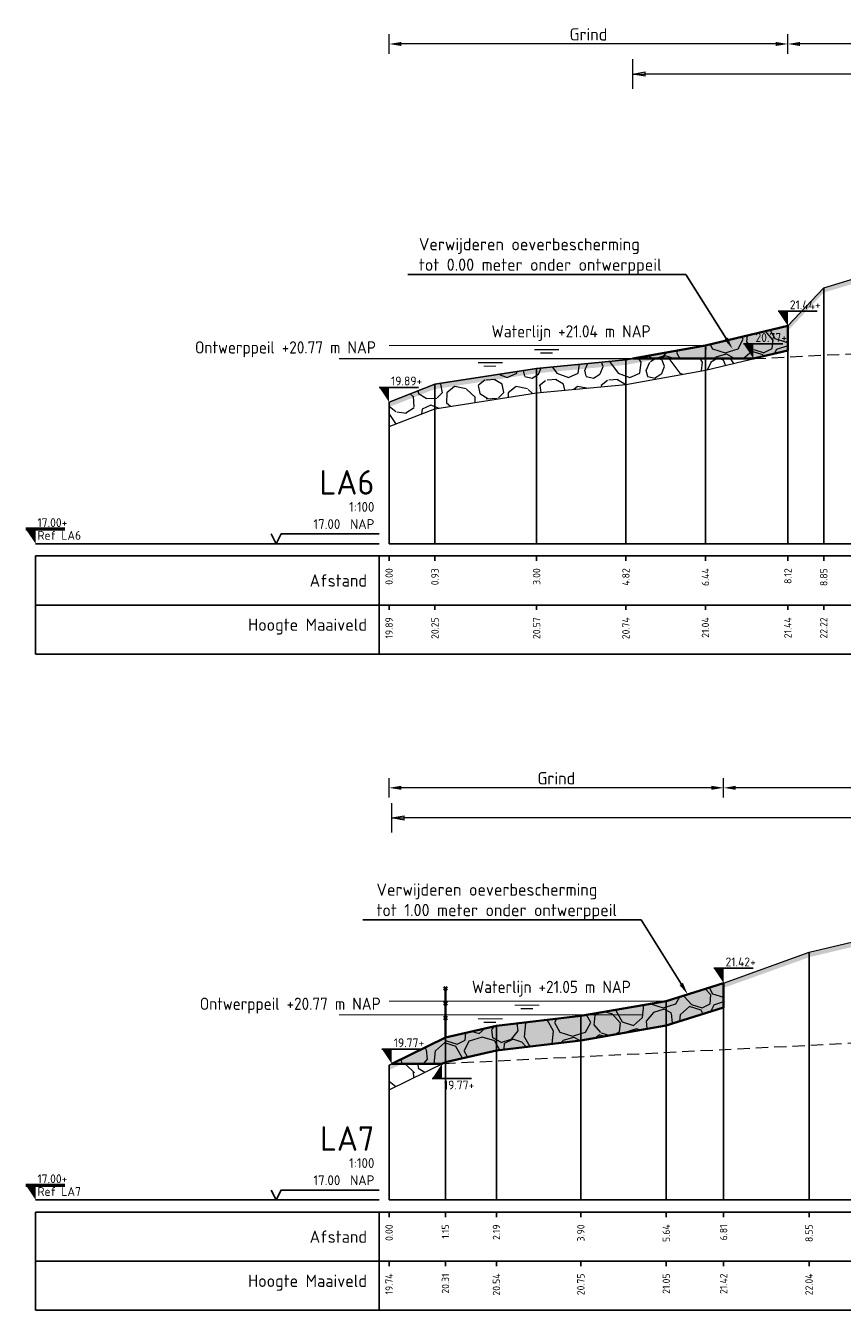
# Model space of a CAD drawing. Header units: metres. Extents: x 184077 to 190380, y 346696 to 349666.
# Tile 247 of 256: x 190117 to 190133, y 349183 to 349209. Entities that reach past the tile are written whole.
import ezdxf
from ezdxf import colors
from ezdxf.entities.mleader import LeaderData, LeaderLine
from ezdxf.enums import TextEntityAlignment as Align
from ezdxf.math import Vec2, Vec3

# ---------------------------------------------------------------- set-up
doc = ezdxf.new("R2010")
doc.units = ezdxf.units.M
doc.header["$PDMODE"] = 35
doc.header["$PDSIZE"] = 0.075
doc.linetypes.add('DASHED2', pattern=[0.375, 0.25, -0.125])
for name, color, linetype, lineweight in [('B-ME-GW-GROND-STEEN-A', 252, 'Continuous', 18), ('B-ME-OB-WATERLIJN-GD1', 150, 'Continuous', 25), ('B-XX-IE-TERREINAFSCHEIDING_KUNSTMATIG_RASTERHEKWERK-BESTAAND-AD', 252, 'Continuous', 35), ('N-WA-OB-BEKLEDING-STEEN-A', 22, 'Continuous', 13), ('profiel', 8, 'Continuous', 0), ('V-WE-OB-BEKLEDING_STORTSTEEN-G', 30, 'CONTINUOUS-V', 35), ('V-WE-VH-VERHARDING_BESTORTING_3-A-100', 51, 'Continuous', 18), ('X-ME-AL-PROFIEL_HUIDIG MAAIVELD-GD', 252, 'Continuous', 0), ('X-XX-AL-DETAIL1-M', 7, 'Continuous', 18), ('X-XX-AL-PEILMAAT-SD', 7, 'Continuous', 25), ('X-XX-AL-T25-100', 7, 'Continuous', 25), ('X01-XX-AL-M', 7, 'Continuous', 18)]:
    doc.layers.add(name, color=color, linetype=linetype, lineweight=lineweight)
doc.layers.add('N-WE-OG-HULPLIJN-GD', color=50, linetype='Continuous', lineweight=50, plot=False)
doc.layers.add('TDNT----_profiel_txt', color=10, linetype='Continuous')
doc.layers.add('X-ME-AL-PROFIELRASTER-S', color=7, linetype='Continuous')
doc.layers.add('TOE-WE-OB-NATUUROEVER-O', color=7, linetype='Continuous', lineweight=18, true_color=0xedb868)
doc.layers.add('V-WE-VH-VERHARDING_BESTORTING-AD-100', color=7, linetype='Continuous', lineweight=18, true_color=0x93278f)
doc.styles.add('ENV-P', font='ISOCP.SHX')
doc.styles.add('NLCS-ISO', font='NLCS-ISO.ttf', dxfattribs={"height": 1.8})
doc.styles.add('NLCS-ISO-ANNOTATIVE-T18', font='NLCS-ISO.ttf', dxfattribs={"height": 1.8})
doc.styles.add('NLCS-ISO-M100-T25', font='NLCS-ISO.ttf', dxfattribs={"height": 0.25})
doc.linetypes.add('CONTINUOUS-V', pattern='A,3.5,[24,NLCS.SHX,S=0.5,R=0,X=0,Y=0],3.5', length=7)
doc.dimstyles.new('NLCS-M100-T25-PIJL_L2_H1', dxfattribs={"dimscale": 0.1, "dimtxt": 2.5, "dimasz": 2.5, "dimexe": 2, "dimexo": 2, "dimgap": 0.7, "dimtad": 1, "dimzin": 0, "dimdsep": 46, "dimtxsty": 'NLCS-ISO-M100-T25', "dimcen": 0, "dimdle": 2, "dimclrd": 256, "dimclre": 256, "dimclrt": 256, "dimadec": 1, "dimazin": 0, "dimtfac": 1, "dimtdec": 3, "dimtofl": 0, "dimtmove": 0, "dimatfit": 3, "dimfxl": 2, "dimfxlon": 1, "dimtfillclr": 256, "dimtolj": 1, "dimtzin": 0, "dimlwd": -1, "dimlwe": -1, "dimarcsym": 0})
doc.dimstyles.new('NLCS-M100-T25-PIJL_L3_H2', dxfattribs={"dimscale": 0.1, "dimtxt": 2.5, "dimasz": 2.5, "dimexe": 2, "dimexo": 2, "dimgap": 0.7, "dimtad": 1, "dimdec": 3, "dimzin": 0, "dimdsep": 46, "dimtxsty": 'NLCS-ISO-M100-T25', "dimcen": 0, "dimdle": 2, "dimclrd": 256, "dimclre": 256, "dimclrt": 256, "dimazin": 0, "dimtfac": 1, "dimtdec": 3, "dimtofl": 0, "dimtmove": 0, "dimatfit": 3, "dimfxl": 2, "dimfxlon": 1, "dimtfillclr": 256, "dimtolj": 1, "dimtzin": 0, "dimlwd": -1, "dimlwe": -1, "dimarcsym": 0})
pattern_1 = [(2.6026, (190124.87283, 349160.65258), (26.2499996, 1.25000775), [0.222678, -27.305718]), (43.3634, (190125.09533, 349160.662707), (1.24999955, 1.249999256), [0.152012, -30.796533]), (101.3099, (190125.20583, 349160.76708), (-1.249997, 5.000001), [0.17387, -6.199903]), (149.0362, (190125.1717, 349160.93758), (-2.4999997, 1.2500017), [0.18906, -7.09963]), (184.7636, (190125.00958, 349161.03483), (-13.75005226, -1.24999367), [0.194208, -14.857786]), (219.0939, (190124.81608, 349161.01871), (-13.74999239, -11.25001004), [0.167501, -25.60191]), (280.3048, (190124.68608, 349160.91308), (1.24999506, -6.24999974), [0.163656, -13.811768]), (327.7244, (190124.71533, 349160.75208), (10.000004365, -6.249992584), [0.186299, -27.903958]), (23.1986, (190125.27283, 349161.07758), (2.4999996, 1.24999974), [0.217037, -9.30268]), (81.8699, (190125.4722, 349161.16308), (5e-07, 1.2500006), [0.227216, -8.61162]), (123.6901, (190125.50433, 349161.38796), (-1.250001, 1.25), [0.263984, -4.242956]), (158.1986, (190125.35796, 349161.60758), (-3.7500003, 1.2499999), [0.41931, -6.312148]), (204.227, (190124.96858, 349161.76333), (-13.7500814, -6.24982108), [0.193408, -27.221232]), (262.875, (190124.7922, 349161.68396), (6.7e-07, -1.2500002), [0.169318, -9.908505]), (306.8699, (190124.7712, 349161.51596), (1.25, -1.25), [0.442638, -5.807362]), (340.3462, (190125.03683, 349161.16183), (3.75000025, -1.2499987), [0.250596, -18.33199]), (32.2756, (190125.78533, 349161.06508), (13.75000718, 8.74998901), [0.15244, -27.937816]), (66.8013, (190125.9142, 349161.14646), (2.50001256, 6.2499953), [0.168236, -9.35148]), (111.8014, (190124.73046, 349161.3012), (-1.2499992, 2.5000003), [0.140937, -6.59052]), (165.0686, (190124.67821, 349161.43196), (-5.0000012, 1.24999828), [0.12404, -19.281177]), (209.9816, (190125.80833, 349161.463957), (-23.75000921, -13.749983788), [0.155109, -37.365719]), (245.773, (190125.673956, 349161.38646), (-4.99985361, -11.25006471), [0.185214, -27.229426]), (284.9314, (190125.59796, 349161.21746), (3.7499962, -13.75000067), [0.125683, -19.279536]), (348.6901, (190125.63033, 349161.09608), (1.2499991, 7e-07), [0.15808, -6.215695]), (33.6901, (190125.71033, 349161.60258), (1.25, 1.250001), [0.205096, -4.301804]), (93.3665, (190125.880956, 349161.71633), (-1.2500137, 19.99999915), [0.211281, -21.075453]), (136.6366, (190125.86858, 349160.677207), (-21.25000823, 19.999991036), [0.24919, -30.699355]), (169.6952, (190125.68746, 349160.84833), (-7.5000012, 1.2499936), [0.2373, -13.738124]), (218.6598, (190125.45396, 349160.89083), (-1.2500001, -1.2500002), [0.203386, -7.80052]), (267.3974, (190125.29508, 349160.76371), (-1.042e-05, -1.25000014), [0.204357, -27.324037]), (320.9061, (190125.28583, 349161.80958), (6.2499968, -5.000005), [0.290426, -25.478985]), (353.1572, (190125.511206, 349161.626457), (21.249999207, -2.50001), [0.200517, -31.273679])]
pattern_2 = [(342.7421, (190135.2054, 349302.2868), (0.539798, 0.977389), [0.27272, -1.09194]), (17.2579, (190134.1626, 349302.6108), (0.5398037, 0.9773993), [0.27272, -1.65719]), (61.0888, (190134.423, 349302.6917), (-1.303186, 0.404857), [0.22313, -0.89341]), (118.9112, (190135.2943, 349301.5047), (-0.539801, -0.977414), [0.22313, -1.35591]), (162.7421, (190134.423, 349303.0823), (-0.539798, -0.977389), [0.27272, -1.09194]), (197.25794, (190134.1626, 349303.16324), (-0.5398037, -0.9773993), [0.27272, -1.65719]), (241.0888, (190133.9021, 349303.0825), (1.303186, -0.404857), [0.22313, -0.89341]), (298.9112, (190134.3341, 349303.8644), (0.539801, 0.977414), [0.22313, -1.35591]), (342.7421, (190132.5655, 349303.7096), (-0.763385, 1.382236), [0.24341, -1.12122]), (40.85185, (190131.17858, 349300.7052), (0.5398024, 0.9773985), [0.24469, -3.61913]), (84.587, (190132.98305, 349303.79746), (-0.2235911, 2.359645), [0.29716, -3.05481]), (118.9112, (190134.3141, 349303.687), (-1.303208, 0.404857), [0.29575, -1.28331]), (162.7421, (190132.8681, 349304.3522), (0.763385, -1.382236), [0.24484, -1.11975]), (40.85185, (190130.83023, 349301.333), (0.5398024, 0.9773985), [0.24409, -3.61972]), (84.587, (190132.42167, 349303.97005), (-0.5398004, -0.9774069), [0.29647, -3.05553]), (298.9112, (190132.4217, 349303.97005), (1.303208, -0.404857), [0.29753, -1.28153]), (26.669, (190129.96683, 349301.8717), (-1.842996, -0.5725531), [0.18275, -4.54613]), (84.587, (190133.0527, 349304.4807), (-0.5398004, -0.9774069), [0.18319, -3.16878]), (131.76242, (190131.5432, 349307.4276), (-2.0666041, 1.7871012), [0.24466, -4.00428]), (162.742, (190129.9844, 349302.3182), (-0.539799, -0.977389), [0.19694, -1.16769]), (26.669, (190129.63286, 349302.29455), (-1.842996, -0.5725531), [0.18297, -4.54591]), (84.587, (190132.5365, 349304.62184), (-0.5398004, -0.9774069), [0.20094, -3.15103]), (131.76242, (190131.14955, 349307.2297), (-2.0666041, 1.7871012), [0.20994, -4.039]), (342.742, (190132.6763, 349304.4652), (0.539799, 0.977389), [0.22313, -1.1415]), (50.24156, (190132.91223, 349302.54774), (0.53978968, 0.97739007), [0.21713, -6.88472]), (95.413, (190133.0511, 349302.71465), (-0.7633873, 1.3822403), [0.19056, -2.17966]), (150.93884, (190130.20314, 349306.07368), (-1.303193, 0.40485775), [0.17556, -5.17047]), (197.2579, (190132.8796, 349302.9896), (1.303191, -0.4048543), [0.22316, -1.70672]), (50.24156, (190132.51855, 349302.74555), (0.53978968, 0.97739007), [0.23138, -6.87047]), (95.413, (190132.5349, 349302.5728), (-0.7633873, 1.3822403), [0.17353, -2.19669]), (150.93884, (190129.86917, 349305.65087), (-1.303193, 0.40485775), [0.18788, -5.15816]), (17.2579, (190132.6991, 349302.4815), (-1.303191, 0.4048543), [0.22313, -1.70675])]

# ---------------------------------------------------------------- blocks, each defined once
blk = doc.blocks.new('SAL-PROFIELRASTER-D')
at = {"color": 0, "linetype": 'ByBlock', "lineweight": -2, "flags": 128}
for points in [[(-2, 0), (-72, 0)], [(-24, 2), (-23, 0), (-22, 2), (-2, 2)], [(-72, -12.5), (-72, -2.5)], [(0, -2.5), (-72, -2.5)], [(-2, -12.5), (-2, -2.5)], [(0, -12.5), (-72, -12.5)]]:
    blk.add_lwpolyline(points, dxfattribs=at)
at = {"color": 0, "linetype": 'ByBlock', "lineweight": -2, "style": 'NLCS-ISO-ANNOTATIVE-T18'}
blk.add_text('NAP', height=2, dxfattribs=at).set_placement((-3, 3), align=Align.RIGHT)
blk.add_text('Afstand', height=2.5, dxfattribs=at).set_placement((-4.5, -7.5), align=Align.MIDDLE_RIGHT)
for tag, height, p in [('PROFIELNR', 5, (-3, 10)), ('SCHAAL', 2, (-3, 6.5)), ('NAP', 2, (-9.94, 3))]:
    blk.add_attdef(tag, text='', height=height, dxfattribs=at).set_placement(p, align=Align.RIGHT)
blk = doc.blocks.new('SAL-PROFIELRASTER_BALK_EIND1-D')
at = {"color": 0, "linetype": 'ByBlock', "lineweight": -2, "flags": 128}
for points in [[(0, 0), (1, 0)], [(0, -2.5), (1, -2.5)], [(0, -12.5), (1, -12.5)]]:
    blk.add_lwpolyline(points, dxfattribs=at)
blk = doc.blocks.new('SAL-PROFIELRASTER_BALK-D')
at = {"color": 0, "linetype": 'ByBlock', "lineweight": -2}
for p, q in [((-72, -12.5), (-72, -2.5)), ((-2, -2.5), (-2, -12.5)), ((0, -12.5), (-72, -12.5))]:
    blk.add_line(p, q, dxfattribs=at)
at = {"color": 0, "linetype": 'ByBlock', "lineweight": -2, "style": 'NLCS-ISO-ANNOTATIVE-T18'}
for tag, height, p in [('TITEL1', 2.5, (-4.5, -6.5)), ('TITEL2', 1.5, (-4.5, -9.5))]:
    blk.add_attdef(tag, text='', height=height, dxfattribs=at).set_placement(p, align=Align.MIDDLE_RIGHT)
blk = doc.blocks.new('SAL-PROFIELRASTER_BALK_EIND2-D')
at = {"color": 0, "linetype": 'ByBlock', "lineweight": -2}
blk.add_line((1, -12.5), (0, -12.5), dxfattribs=at)
blk = doc.blocks.new('SAL-PROFIELRASTER_BALK_DATA-D')
at = {"color": 0, "linetype": 'ByBlock', "lineweight": -2}
blk.add_lwpolyline([(0, -3.5), (0, -2.5)], dxfattribs=at)
at = {"color": 0, "linetype": 'ByBlock', "lineweight": -2, "style": 'NLCS-ISO-ANNOTATIVE-T18'}
blk.add_attdef('GETAL', text='', height=1.5, rotation=90, dxfattribs=at).set_placement((0.75, -5), align=Align.RIGHT)
blk = doc.blocks.new('SAL-PROFIELRASTER_AANHAAL-D')
at = {"color": 9, "linetype": 'ByBlock', "lineweight": -2, "flags": 128}
blk.add_lwpolyline([(0, 1), (0, 0)], dxfattribs=at)
blk = doc.blocks.new('*D23')
at = {"layer": 'Defpoints', "color": 0, "transparency": 16777216}
for p in [(190124.125, 349209.127), (190124.125, 349198.946), (190132.246, 349198.946)]:
    blk.add_point(p, dxfattribs=at)
at = {"layer": 'X-XX-AL-DETAIL1-M', "transparency": 16777216}
for p, q in [((190124.125, 349208.927), (190124.125, 349209.327)), ((190131.996, 349209.127), (190124.375, 349209.127)), ((190132.246, 349208.927), (190132.246, 349209.327))]:
    blk.add_line(p, q, dxfattribs=at)
for points in [[(190124.375, 349209.168), (190124.375, 349209.085), (190124.125, 349209.127)], [(190131.996, 349209.168), (190131.996, 349209.085), (190132.246, 349209.127)]]:
    blk.add_solid(points, dxfattribs=at)
at = {"layer": 'X-XX-AL-DETAIL1-M', "color": 10, "transparency": 16777216, "insert": (190128.185, 349209.322), "char_height": 0.25, "attachment_point": 5, "style": 'NLCS-ISO-M100-T25'}
blk.add_mtext('\\A1;Grind', dxfattribs=at)
blk = doc.blocks.new('*D24')
at = {"layer": 'Defpoints', "color": 0, "transparency": 16777216}
for p in [(190132.246, 349209.127), (190132.246, 349198.946), (190181.072, 349198.946)]:
    blk.add_point(p, dxfattribs=at)
at = {"layer": 'X-XX-AL-DETAIL1-M', "transparency": 16777216}
for p, q in [((190132.246, 349208.927), (190132.246, 349209.327)), ((190180.822, 349209.127), (190132.496, 349209.127)), ((190181.072, 349208.927), (190181.072, 349209.327))]:
    blk.add_line(p, q, dxfattribs=at)
for points in [[(190132.496, 349209.168), (190132.496, 349209.085), (190132.246, 349209.127)], [(190180.822, 349209.168), (190180.822, 349209.085), (190181.072, 349209.127)]]:
    blk.add_solid(points, dxfattribs=at)
at = {"layer": 'X-XX-AL-DETAIL1-M', "color": 10, "transparency": 16777216, "insert": (190156.659, 349209.322), "char_height": 0.25, "attachment_point": 5, "style": 'NLCS-ISO-M100-T25'}
blk.add_mtext('\\A1;Gras', dxfattribs=at)
blk = doc.blocks.new('*D25')
at = {"layer": 'Defpoints', "color": 0, "transparency": 16777216}
for p in [(190124.125, 349193.972), (190124.125, 349185.578), (190130.936, 349185.578)]:
    blk.add_point(p, dxfattribs=at)
at = {"layer": 'X-XX-AL-DETAIL1-M', "transparency": 16777216}
for p, q in [((190124.125, 349193.772), (190124.125, 349194.172)), ((190130.686, 349193.972), (190124.375, 349193.972)), ((190130.936, 349193.772), (190130.936, 349194.172))]:
    blk.add_line(p, q, dxfattribs=at)
for points in [[(190124.375, 349194.014), (190124.375, 349193.931), (190124.125, 349193.972)], [(190130.686, 349194.014), (190130.686, 349193.931), (190130.936, 349193.972)]]:
    blk.add_solid(points, dxfattribs=at)
at = {"layer": 'X-XX-AL-DETAIL1-M', "color": 10, "transparency": 16777216, "insert": (190127.531, 349194.167), "char_height": 0.25, "attachment_point": 5, "style": 'NLCS-ISO-M100-T25'}
blk.add_mtext('\\A1;Grind', dxfattribs=at)
blk = doc.blocks.new('*D26')
at = {"layer": 'Defpoints', "color": 0, "transparency": 16777216}
for p in [(190130.936, 349193.972), (190130.936, 349185.578), (190180.491, 349185.578)]:
    blk.add_point(p, dxfattribs=at)
at = {"layer": 'X-XX-AL-DETAIL1-M', "transparency": 16777216}
for p, q in [((190130.936, 349193.772), (190130.936, 349194.172)), ((190180.241, 349193.972), (190131.186, 349193.972)), ((190180.491, 349193.772), (190180.491, 349194.172))]:
    blk.add_line(p, q, dxfattribs=at)
for points in [[(190131.186, 349194.014), (190131.186, 349193.931), (190130.936, 349193.972)], [(190180.241, 349194.014), (190180.241, 349193.931), (190180.491, 349193.972)]]:
    blk.add_solid(points, dxfattribs=at)
at = {"layer": 'X-XX-AL-DETAIL1-M', "color": 10, "transparency": 16777216, "insert": (190155.714, 349194.167), "char_height": 0.25, "attachment_point": 5, "style": 'NLCS-ISO-M100-T25'}
blk.add_mtext('\\A1;Gras', dxfattribs=at)
blk = doc.blocks.new('SIE-RASTERHEKWERK-SOD')
at = {"flags": 128}
for points in [[(-0.035, 1.035), (0.035, 0.965)], [(-0.035, 0.965), (0, 1), (0.035, 1.035)], [(0, 0), (0, 1)], [(-0.035, 0.735), (0.035, 0.665)], [(-0.035, 0.665), (0, 0.7), (0.035, 0.735)], [(-0.035, 0.435), (0.035, 0.365)], [(-0.035, 0.365), (0, 0.4), (0.035, 0.435)]]:
    blk.add_lwpolyline(points, dxfattribs=at)
blk = doc.blocks.new('SAL-PEILMAAT_INFRACAD_R01-SOD')
blk.add_line((-2, 3), (6, 3))
blk.add_solid([(-2, 3), (0, 3), (0, 0)])
at = {"style": 'NLCS-ISO'}
for tag, p in [('...', (0.4, 3.4)), ('REF', (0.4, 0.8))]:
    blk.add_attdef(tag, p, '', height=1.8, dxfattribs=at)
blk = doc.blocks.new('_Closed')
at = {"color": 0, "linetype": 'ByBlock', "lineweight": -2}
for p, q in [((-1, 0.17), (0, 0)), ((-1, 0.17), (-1, -0.17)), ((0, 0), (-1, -0.17)), ((0, 0), (-1, 0))]:
    blk.add_line(p, q, dxfattribs=at)
blk = doc.blocks.new('*D88')
at = {"layer": 'Defpoints', "color": 0, "transparency": 16777216}
for p in [(190129.091, 349208.514), (190145.801, 349203.957), (190129.091, 349202.881)]:
    blk.add_point(p, dxfattribs=at)
at = {"layer": 'X01-XX-AL-M', "color": 11, "transparency": 16777216}
for p, q in [((190129.091, 349208.214), (190129.091, 349208.814)), ((190145.801, 349208.214), (190145.801, 349208.814)), ((190145.551, 349208.514), (190129.341, 349208.514))]:
    blk.add_line(p, q, dxfattribs=at)
at = {"layer": 'X01-XX-AL-M', "color": 11, "transparency": 16777216, "xscale": 0.25, "yscale": 0.25, "zscale": 0.25, "rotation": 180}
blk.add_blockref('_Closed', (190129.091, 349208.514), dxfattribs=at)
at = {"layer": 'X01-XX-AL-M', "color": 11, "transparency": 16777216, "xscale": 0.25, "yscale": 0.25, "zscale": 0.25}
blk.add_blockref('_Closed', (190145.801, 349208.514), dxfattribs=at)
at = {"layer": 'X01-XX-AL-M', "color": 11, "transparency": 16777216, "insert": (190137.446, 349208.709), "char_height": 0.25, "attachment_point": 5, "style": 'NLCS-ISO-M100-T25'}
blk.add_mtext('\\A1;16.71 meter BEREKENDE EROSIELENGTE', dxfattribs=at)
blk = doc.blocks.new('*D89')
at = {"layer": 'Defpoints', "color": 0, "transparency": 16777216}
for p in [(190124.18, 349193.359), (190160.89, 349188.803), (190124.18, 349187.726)]:
    blk.add_point(p, dxfattribs=at)
at = {"layer": 'X01-XX-AL-M', "color": 11, "transparency": 16777216}
for p, q in [((190124.18, 349193.059), (190124.18, 349193.659)), ((190160.89, 349193.059), (190160.89, 349193.659)), ((190160.64, 349193.359), (190124.43, 349193.359))]:
    blk.add_line(p, q, dxfattribs=at)
at = {"layer": 'X01-XX-AL-M', "color": 11, "transparency": 16777216, "xscale": 0.25, "yscale": 0.25, "zscale": 0.25, "rotation": 180}
blk.add_blockref('_Closed', (190124.18, 349193.359), dxfattribs=at)
at = {"layer": 'X01-XX-AL-M', "color": 11, "transparency": 16777216, "xscale": 0.25, "yscale": 0.25, "zscale": 0.25}
blk.add_blockref('_Closed', (190160.89, 349193.359), dxfattribs=at)
at = {"layer": 'X01-XX-AL-M', "color": 11, "transparency": 16777216, "insert": (190142.535, 349193.555), "char_height": 0.25, "attachment_point": 5, "style": 'NLCS-ISO-M100-T25'}
blk.add_mtext('\\A1;36.71 meter BEREKENDE EROSIELENGTE', dxfattribs=at)
blk = doc.blocks.new('SAL-PEILMAAT_INFRACAD_H01-SOD')
blk.add_line((-2, 3), (6, 3))
blk.add_solid([(-2, 3), (0, 3), (0, 0)])
at = {"style": 'NLCS-ISO'}
blk.add_attdef('...', (0.4, 3.4), '', height=1.8, dxfattribs=at)

msp = doc.modelspace()

# ---------------------------------------------------------------- hatches: boundary and pattern name
at = {"layer": 'B-ME-GW-GROND-STEEN-A'}
h = msp.add_hatch(dxfattribs=at)
h.set_pattern_fill('AGW-GROND_STEEN', color=256, scale=0.125, pattern_type=2)
h.set_pattern_definition(pattern_1)
h.paths.add_polyline_path([(190131.545, 349202.7157), (190129.0905, 349202.7157), (190128.9467, 349202.6897), (190127.1285, 349202.5177), (190125.0589, 349202.1957), (190124.1252, 349201.8307), (190124.1252, 349201.3307), (190125.0589, 349201.6957), (190127.1285, 349202.0177), (190128.9467, 349202.1897), (190130.5674, 349202.4827)])
h = msp.add_hatch(dxfattribs=at)
h.set_pattern_fill('AGW-GROND_STEEN', color=256, scale=0.125, pattern_type=2)
h.set_pattern_definition(pattern_1)
h.paths.add_polyline_path([(190125.2016, 349188.3477), (190124.1803, 349188.3477), (190124.1252, 349188.3207), (190124.1252, 349187.8207)])
at = {"layer": 'N-WA-OB-BEKLEDING-STEEN-A'}
h = msp.add_hatch(dxfattribs=at)
h.set_pattern_fill('AVH-BESTORTING_01', color=256, scale=0.1, pattern_type=2)
h.set_pattern_definition(pattern_2)
h.paths.add_polyline_path([(190129.0905, 349202.7157), (190131.545, 349202.7157), (190132.2457, 349202.8827), (190132.2457, 349203.3827), (190130.5674, 349202.9827)])
h = msp.add_hatch(dxfattribs=at)
h.set_pattern_fill('AVH-BESTORTING_01', color=256, scale=0.1, pattern_type=2)
h.set_pattern_definition(pattern_2)
h.paths.add_polyline_path([(190124.1803, 349188.3477), (190125.2016, 349188.3477), (190125.2731, 349188.3827), (190126.3118, 349188.6217), (190128.03, 349188.8257), (190129.7693, 349189.1267), (190130.9364, 349189.4957), (190130.9364, 349189.9957), (190129.7693, 349189.6267), (190128.03, 349189.3257), (190126.3118, 349189.1217), (190125.2731, 349188.8827)])
at = {"layer": 'V-WE-VH-VERHARDING_BESTORTING-AD-100', "transparency": 33554636}
h = msp.add_hatch(color=256, dxfattribs=at)
h.dxf.hatch_style = 1
h.paths.add_polyline_path([(190124.1803, 349188.3477), (190125.2016, 349188.3477), (190125.2731, 349188.3827), (190126.3118, 349188.6217), (190128.03, 349188.8257), (190129.7693, 349189.1267), (190130.9364, 349189.4957), (190130.9364, 349189.9957), (190129.7693, 349189.6267), (190128.03, 349189.3257), (190126.3118, 349189.1217), (190125.2731, 349188.8827)])
at = {"layer": 'V-WE-VH-VERHARDING_BESTORTING_3-A-100', "transparency": 33554559}
h = msp.add_hatch(color=256, dxfattribs=at)
h.dxf.hatch_style = 1
h.paths.add_polyline_path([(190129.0905, 349202.7157), (190131.545, 349202.7157), (190132.2457, 349202.8827), (190132.2457, 349203.3827), (190130.5674, 349202.9827)])
at = {"layer": 'X-ME-AL-PROFIEL_HUIDIG MAAIVELD-GD'}
h = msp.add_hatch(dxfattribs=at)
h.set_pattern_fill('AGR-MAAIVELD', color=256, scale=0.05, pattern_type=2)
h.set_pattern_definition([(45, (0, -18.85015), (-0.25000007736, 0.25000007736), []), (45, (-0.0357, -18.81444), (0, 0.50000015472), [0.3535535, -0.3535535]), (45, (-0.07143, -18.77872), (0, 0.50000015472), [0.3535535, -0.3535535]), (45, (-0.10764, -18.7425), (0, 0.50000015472), [0.3535535, -0.3535535]), (45, (-0.14286, -18.7073), (0, 0.50000015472), [0.3535535, -0.3535535]), (45, (-0.17857, -18.67158), (0, 0.50000015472), [0.3535535, -0.3535535]), (45, (-0.2143, -18.63587), (0, 0.50000015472), [0.3535535, -0.3535535]), (315, (0, -18.85015), (0.25000007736, 0.25000007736), []), (315, (0.0357, -18.81444), (0.50000015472, -1e-16), [0.3535535, -0.3535535]), (315, (0.07143, -18.77872), (0.50000015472, -1e-16), [0.3535535, -0.3535535]), (315, (0.10764, -18.7425), (0.50000015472, -1e-16), [0.3535535, -0.3535535]), (315, (0.14286, -18.7073), (0.50000015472, -1e-16), [0.3535535, -0.3535535]), (315, (0.17857, -18.67158), (0.50000015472, -1e-16), [0.3535535, -0.3535535]), (315, (0.2143, -18.63587), (0.50000015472, -1e-16), [0.3535535, -0.3535535])])
h.paths.add_polyline_path([(190181.0721, 349207.2967), (190178.8608, 349207.6667), (190176.0598, 349207.8187), (190173.4841, 349207.8067), (190170.4754, 349207.7887), (190167.0656, 349206.8917), (190164.2913, 349206.2967), (190161.5153, 349206.3287), (190158.7128, 349206.2107), (190155.952, 349206.1987), (190152.8187, 349206.1307), (190149.7396, 349206.0717), (190147.0312, 349206.0307), (190144.3958, 349205.9367), (190141.1841, 349205.8657), (190138.8365, 349205.7007), (190136.9881, 349205.3557), (190135.2525, 349204.8807), (190134.2946, 349204.5567), (190132.976, 349204.1617), (190132.2457, 349203.3827), (190130.5674, 349202.9827), (190128.9467, 349202.6897), (190127.1285, 349202.5177), (190125.0589, 349202.1957), (190124.1252, 349201.8307), (190124.1252, 349201.7307), (190125.0589, 349202.0957), (190127.1285, 349202.4177), (190128.9467, 349202.5897), (190130.5674, 349202.8827), (190132.2457, 349203.2827), (190132.976, 349204.0617), (190134.2946, 349204.4567), (190135.2525, 349204.7807), (190136.9881, 349205.2557), (190138.8365, 349205.6007), (190141.1841, 349205.7657), (190144.3958, 349205.8367), (190147.0312, 349205.9307), (190149.7396, 349205.9717), (190152.8187, 349206.0307), (190155.952, 349206.0987), (190158.7128, 349206.1107), (190161.5153, 349206.2287), (190164.2913, 349206.1967), (190167.0656, 349206.7917), (190170.4754, 349207.6887), (190173.4841, 349207.7067), (190176.0598, 349207.7187), (190178.8608, 349207.5667), (190181.0721, 349207.1967)])
h = msp.add_hatch(dxfattribs=at)
h.set_pattern_fill('AGR-MAAIVELD', color=256, scale=0.05, pattern_type=2)
h.set_pattern_definition([(45, (0, -17.21814), (-0.25000007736, 0.25000007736), []), (45, (-0.0357, -17.18243), (0, 0.50000015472), [0.3535535, -0.3535535]), (45, (-0.07143, -17.1467), (0, 0.50000015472), [0.3535535, -0.3535535]), (45, (-0.10764, -17.1105), (0, 0.50000015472), [0.3535535, -0.3535535]), (45, (-0.14286, -17.0753), (0, 0.50000015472), [0.3535535, -0.3535535]), (45, (-0.17857, -17.03957), (0, 0.50000015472), [0.3535535, -0.3535535]), (45, (-0.2143, -17.00386), (0, 0.50000015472), [0.3535535, -0.3535535]), (315, (0, -17.21814), (0.25000007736, 0.25000007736), []), (315, (0.0357, -17.18243), (0.50000015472, -1e-16), [0.3535535, -0.3535535]), (315, (0.07143, -17.1467), (0.50000015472, -1e-16), [0.3535535, -0.3535535]), (315, (0.10764, -17.1105), (0.50000015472, -1e-16), [0.3535535, -0.3535535]), (315, (0.14286, -17.0753), (0.50000015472, -1e-16), [0.3535535, -0.3535535]), (315, (0.17857, -17.03957), (0.50000015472, -1e-16), [0.3535535, -0.3535535]), (315, (0.2143, -17.00386), (0.50000015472, -1e-16), [0.3535535, -0.3535535])])
h.paths.add_polyline_path([(190180.4912, 349192.4277), (190180.4912, 349192.3277), (190177.8709, 349192.4487), (190175.041, 349192.4037), (190171.8114, 349192.4717), (190168.3694, 349192.4777), (190165.2637, 349192.4117), (190161.7721, 349192.3227), (190158.6959, 349192.4137), (190155.4933, 349192.3857), (190152.0871, 349192.3167), (190148.9736, 349192.2997), (190146.2956, 349192.3077), (190143.5328, 349192.2847), (190141.098, 349192.1717), (190139.1912, 349192.0137), (190136.9834, 349191.5327), (190134.917, 349191.0547), (190132.6764, 349190.5207), (190130.9364, 349189.8957), (190129.7693, 349189.5267), (190128.03, 349189.2257), (190126.3118, 349189.0217), (190125.2731, 349188.7827), (190124.1252, 349188.2207), (190124.1252, 349188.3207), (190125.2731, 349188.8827), (190126.3118, 349189.1217), (190128.03, 349189.3257), (190129.7693, 349189.6267), (190130.9364, 349189.9957), (190132.6764, 349190.6207), (190134.917, 349191.1547), (190136.9834, 349191.6327), (190139.1912, 349192.1137), (190141.098, 349192.2717), (190143.5328, 349192.3847), (190146.2956, 349192.4077), (190148.9736, 349192.3997), (190152.0871, 349192.4167), (190155.4933, 349192.4857), (190158.6959, 349192.5137), (190161.7721, 349192.4227), (190165.2637, 349192.5117), (190168.3694, 349192.5777), (190171.8114, 349192.5717), (190175.041, 349192.5037), (190177.8709, 349192.5487)])

# ---------------------------------------------------------------- linework, layer by layer
at = {"layer": 'B-ME-GW-GROND-STEEN-A'}
for points in [[(190132.2457, 349203.3827), (190130.5674, 349202.9827), (190128.9467, 349202.6897), (190127.1285, 349202.5177), (190125.0589, 349202.1957), (190124.1252, 349201.8307), (190124.1252, 349201.3307), (190125.0589, 349201.6957), (190127.1285, 349202.0177), (190128.9467, 349202.1897), (190130.5674, 349202.4827), (190132.2457, 349202.8827)], [(190130.9364, 349189.9957), (190129.7693, 349189.6267), (190128.03, 349189.3257), (190126.3118, 349189.1217), (190125.2731, 349188.8827), (190124.1252, 349188.3207), (190124.1252, 349187.8207), (190125.2731, 349188.3827), (190126.3118, 349188.6217), (190128.03, 349188.8257), (190129.7693, 349189.1267), (190130.9364, 349189.4957)]]:
    msp.add_lwpolyline(points, close=True, dxfattribs=at)
at = {"layer": 'B-ME-OB-WATERLIJN-GD1', "const_width": 0.025}
for points in [[(190130.5674, 349202.9827), (190124.1252, 349202.9827)], [(190127.0842, 349202.901), (190127.5842, 349202.901)], [(190127.2028, 349202.8286), (190127.4528, 349202.8286)], [(190129.291, 349202.7157), (190123.1044, 349202.7157)], [(190125.9356, 349202.634), (190126.4356, 349202.634)], [(190126.0543, 349202.5616), (190126.3043, 349202.5616)], [(190129.7693, 349189.6267), (190124.1252, 349189.6267)], [(190126.6851, 349189.545), (190127.1851, 349189.545)], [(190126.8038, 349189.4726), (190127.0538, 349189.4726)], [(190129.291, 349189.3477), (190123.1044, 349189.3477)], [(190125.9356, 349189.266), (190126.4356, 349189.266)], [(190126.0543, 349189.1936), (190126.3043, 349189.1936)]]:
    msp.add_lwpolyline(points, dxfattribs=at)
at = {"layer": 'profiel', "linetype": 'Continuous', "lineweight": 0}
for points in [[(190124.1252, 349201.8307), (190125.0589, 349202.1957), (190127.1285, 349202.5177), (190128.9467, 349202.6897), (190130.5674, 349202.9827), (190132.2457, 349203.3827), (190132.976, 349204.1617), (190134.2946, 349204.5567), (190135.2525, 349204.8807), (190136.9881, 349205.3557), (190138.8365, 349205.7007), (190141.1841, 349205.8657), (190144.3958, 349205.9367), (190147.0312, 349206.0307), (190149.7396, 349206.0717), (190152.8187, 349206.1307), (190155.952, 349206.1987), (190158.7128, 349206.2107), (190161.5153, 349206.3287), (190164.2913, 349206.2967)], [(190124.1252, 349188.3207), (190125.2731, 349188.8827), (190126.3118, 349189.1217), (190128.03, 349189.3257), (190129.7693, 349189.6267), (190130.9364, 349189.9957), (190132.6764, 349190.6207), (190134.917, 349191.1547), (190136.9834, 349191.6327), (190139.1912, 349192.1137), (190141.098, 349192.2717), (190143.5328, 349192.3847), (190146.2956, 349192.4077), (190148.9736, 349192.3997), (190152.0871, 349192.4167), (190155.4933, 349192.4857), (190158.6959, 349192.5137), (190161.7721, 349192.4227), (190165.2637, 349192.5117), (190168.3694, 349192.5777), (190171.8114, 349192.5717), (190175.041, 349192.5037), (190177.8709, 349192.5487), (190180.4912, 349192.4277)]]:
    msp.add_lwpolyline(points, dxfattribs=at)
at = {"layer": 'TOE-WE-OB-NATUUROEVER-O', "linetype": 'DASHED2', "flags": 128}
for points in [[(190131.545, 349202.7157), (190143.3076, 349203.3038, 0.2706285), (190144.1521, 349203.8553), (190144.9418, 349205.4346, -0.2744704), (190145.8005, 349205.9868)], [(190160.8903, 349192.4488, 0.2920861), (190160.1511, 349192.0069), (190159.3797, 349190.464, -0.2706285), (190158.7041, 349190.0228), (190125.2016, 349188.3477)]]:
    msp.add_lwpolyline(points, format="xyb", dxfattribs=at)
at = {"layer": 'V-WE-OB-BEKLEDING_STORTSTEEN-G', "ltscale": 0.2, "flags": 128}
for points in [[(190129.0905, 349202.7157), (190131.545, 349202.7157), (190132.2457, 349202.8827), (190132.2457, 349203.3827), (190130.5674, 349202.9827)], [(190124.1803, 349188.3477), (190125.2016, 349188.3477), (190125.2731, 349188.3827), (190126.3118, 349188.6217), (190128.03, 349188.8257), (190129.7693, 349189.1267), (190130.9364, 349189.4957), (190130.9364, 349189.9957), (190129.7693, 349189.6267), (190128.03, 349189.3257), (190126.3118, 349189.1217), (190125.2731, 349188.8827)]]:
    msp.add_lwpolyline(points, close=True, dxfattribs=at)

# ---------------------------------------------------------------- block references
at = {"layer": 'B-XX-IE-TERREINAFSCHEIDING_KUNSTMATIG_RASTERHEKWERK-BESTAAND-AD'}
msp.add_blockref('SIE-RASTERHEKWERK-SOD', (190125.2731, 349188.8827), dxfattribs=at)
at = {"layer": 'N-WE-OG-HULPLIJN-GD', "xscale": 0.1, "yscale": 0.1, "zscale": 0.1}
for p, values in [((190116.9252, 349198.9457), {'...': '17.00+', 'REF': 'Ref LA6'}), ((190116.9252, 349185.5777), {'...': '17.00+', 'REF': 'Ref LA7'})]:
    msp.add_blockref('SAL-PEILMAAT_INFRACAD_R01-SOD', p, dxfattribs=at).add_auto_attribs(values)
at = {"layer": 'X-ME-AL-PROFIELRASTER-S'}
for p, yscale in [((190132.976, 349198.9457), 5.216000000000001), ((190132.2457, 349198.9457), 4.437000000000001), ((190130.5674, 349198.9457), 4.036999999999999), ((190130.5674, 349198.9457), 4.036999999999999), ((190128.9467, 349198.9457), 3.744), ((190127.1285, 349198.9457), 3.571999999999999), ((190125.0589, 349198.9457), 3.25), ((190124.1252, 349198.9457), 2.885000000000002), ((190132.6764, 349185.5777), 5.042999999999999), ((190130.9364, 349185.5777), 4.417999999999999), ((190129.7693, 349185.5777), 4.048999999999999), ((190129.7693, 349185.5777), 4.048999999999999), ((190128.03, 349185.5777), 3.748000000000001), ((190126.3118, 349185.5777), 3.544), ((190125.2731, 349185.5777), 3.305), ((190124.1252, 349185.5777), 2.742999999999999)]:
    msp.add_blockref('SAL-PROFIELRASTER_AANHAAL-D', p, dxfattribs=dict(at, yscale=yscale))
at = {"layer": 'X-ME-AL-PROFIELRASTER-S', "xscale": 0.1, "yscale": 0.1, "zscale": 0.1}
for name, p, values in [('SAL-PROFIELRASTER-D', (190124.1252, 349198.9457), {'PROFIELNR': 'LA6', 'SCHAAL': '1:100', 'NAP': '17.00'}), ('SAL-PROFIELRASTER_BALK_DATA-D', (190124.1252, 349198.9457), {'GETAL': '0.00'}), ('SAL-PROFIELRASTER_BALK_DATA-D', (190125.0589, 349198.9457), {'GETAL': '0.93'}), ('SAL-PROFIELRASTER_BALK_DATA-D', (190127.1285, 349198.9457), {'GETAL': '3.00'}), ('SAL-PROFIELRASTER_BALK_DATA-D', (190128.9467, 349198.9457), {'GETAL': '4.82'}), ('SAL-PROFIELRASTER_BALK_DATA-D', (190130.5674, 349198.9457), {'GETAL': '6.44'}), ('SAL-PROFIELRASTER_BALK_DATA-D', (190130.5674, 349198.9457), {'GETAL': '6.44'}), ('SAL-PROFIELRASTER_BALK_DATA-D', (190132.2457, 349198.9457), {'GETAL': '8.12'}), ('SAL-PROFIELRASTER_BALK_DATA-D', (190132.976, 349198.9457), {'GETAL': '8.85'}), ('SAL-PROFIELRASTER_BALK-D', (190124.1252, 349197.9457), {'TITEL1': 'Hoogte Maaiveld'}), ('SAL-PROFIELRASTER_BALK_DATA-D', (190124.1252, 349197.9457), {'GETAL': '19.89'}), ('SAL-PROFIELRASTER_BALK_DATA-D', (190125.0589, 349197.9457), {'GETAL': '20.25'}), ('SAL-PROFIELRASTER_BALK_DATA-D', (190127.1285, 349197.9457), {'GETAL': '20.57'}), ('SAL-PROFIELRASTER_BALK_DATA-D', (190128.9467, 349197.9457), {'GETAL': '20.74'}), ('SAL-PROFIELRASTER_BALK_DATA-D', (190130.5674, 349197.9457), {'GETAL': '21.04'}), ('SAL-PROFIELRASTER_BALK_DATA-D', (190132.2457, 349197.9457), {'GETAL': '21.44'}), ('SAL-PROFIELRASTER_BALK_DATA-D', (190132.976, 349197.9457), {'GETAL': '22.22'}), ('SAL-PROFIELRASTER-D', (190124.1252, 349185.5777), {'PROFIELNR': 'LA7', 'SCHAAL': '1:100', 'NAP': '17.00'}), ('SAL-PROFIELRASTER_BALK_DATA-D', (190124.1252, 349185.5777), {'GETAL': '0.00'}), ('SAL-PROFIELRASTER_BALK_DATA-D', (190125.2731, 349185.5777), {'GETAL': '1.15'}), ('SAL-PROFIELRASTER_BALK_DATA-D', (190126.3118, 349185.5777), {'GETAL': '2.19'}), ('SAL-PROFIELRASTER_BALK_DATA-D', (190128.03, 349185.5777), {'GETAL': '3.90'}), ('SAL-PROFIELRASTER_BALK_DATA-D', (190129.7693, 349185.5777), {'GETAL': '5.64'}), ('SAL-PROFIELRASTER_BALK_DATA-D', (190129.7693, 349185.5777), {'GETAL': '5.64'}), ('SAL-PROFIELRASTER_BALK_DATA-D', (190130.9364, 349185.5777), {'GETAL': '6.81'}), ('SAL-PROFIELRASTER_BALK_DATA-D', (190132.6764, 349185.5777), {'GETAL': '8.55'}), ('SAL-PROFIELRASTER_BALK-D', (190124.1252, 349184.5777), {'TITEL1': 'Hoogte Maaiveld'}), ('SAL-PROFIELRASTER_BALK_DATA-D', (190124.1252, 349184.5777), {'GETAL': '19.74'}), ('SAL-PROFIELRASTER_BALK_DATA-D', (190125.2731, 349184.5777), {'GETAL': '20.31'}), ('SAL-PROFIELRASTER_BALK_DATA-D', (190126.3118, 349184.5777), {'GETAL': '20.54'}), ('SAL-PROFIELRASTER_BALK_DATA-D', (190128.03, 349184.5777), {'GETAL': '20.75'}), ('SAL-PROFIELRASTER_BALK_DATA-D', (190129.7693, 349184.5777), {'GETAL': '21.05'}), ('SAL-PROFIELRASTER_BALK_DATA-D', (190130.9364, 349184.5777), {'GETAL': '21.42'}), ('SAL-PROFIELRASTER_BALK_DATA-D', (190132.6764, 349184.5777), {'GETAL': '22.04'})]:
    msp.add_blockref(name, p, dxfattribs=at).add_auto_attribs(values)
at = {"layer": 'X-ME-AL-PROFIELRASTER-S', "yscale": 0.1}
for name, p, xscale, zscale in [('SAL-PROFIELRASTER_BALK_EIND1-D', (190124.1252, 349198.9457), 57.19688291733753, 57.19688291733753), ('SAL-PROFIELRASTER_BALK_EIND2-D', (190124.1252, 349197.9457), 57.19688291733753, 57.19688291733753), ('SAL-PROFIELRASTER_BALK_EIND1-D', (190124.1252, 349185.5777), 56.61603375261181, 56.61603375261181), ('SAL-PROFIELRASTER_BALK_EIND2-D', (190124.1252, 349184.5777), 56.61603375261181, 56.61603375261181)]:
    msp.add_blockref(name, p, dxfattribs=dict(at, xscale=xscale, zscale=zscale))
at = {"layer": 'X-XX-AL-PEILMAAT-SD', "xscale": 0.1, "yscale": 0.1, "zscale": 0.1}
for p, values in [((190132.2457, 349203.3827), {'...': '21.44+'}), ((190131.545, 349202.7157), {'...': '20.77+'}), ((190124.1252, 349201.8307), {'...': '19.89+'}), ((190130.9364, 349189.9957), {'...': '21.42+'}), ((190124.1803, 349188.3477), {'...': '19.77+'})]:
    msp.add_blockref('SAL-PEILMAAT_INFRACAD_H01-SOD', p, dxfattribs=at).add_auto_attribs(values)
at = {"layer": 'X-XX-AL-PEILMAAT-SD'}
ref = msp.add_blockref('SAL-PEILMAAT_INFRACAD_H01-SOD', (190125.2016, 349188.3477), dxfattribs=dict(at, xscale=-0.1, yscale=0.1, zscale=0.1, rotation=180))
ref.add_attrib('...', '19.77+', (190125.2416, 349187.8277), dxfattribs={"layer": '0', "height": 0.18, "style": 'NLCS-ISO'})

# ---------------------------------------------------------------- texts
at = {"layer": 'TDNT----_profiel_txt', "color": 150, "char_height": 0.25, "attachment_point": 7, "style": 'ENV-P'}
for s, insert in [('Waterlijn +21.04 m NAP', (190126.211, 349203.072)), ('Ontwerppeil +20.77 m NAP', (190120.1723, 349202.7447)), ('Waterlijn +21.05 m NAP', (190125.812, 349189.716)), ('Ontwerppeil +20.77 m NAP', (190120.2698, 349189.3726))]:
    msp.add_mtext_dynamic_manual_height_columns(s, width=6.173509, gutter_width=0.9, heights=[0], dxfattribs=dict(at, insert=insert))

# ---------------------------------------------------------------- dimensions: what is measured, and where the dimension line sits
at = {"layer": 'X-XX-AL-DETAIL1-M'}
for base, p1, p2, text, picture, middle in [((190124.1252, 349209.1265), (190132.2457, 349198.9457), (190124.1252, 349198.9457), 'Grind', '*D23', (190128.1854, 349209.1265)), ((190132.2457, 349209.1265), (190181.0721, 349198.9457), (190132.2457, 349198.9457), 'Gras', '*D24', (190156.6589, 349209.1265)), ((190124.1252, 349193.9722), (190130.9364, 349185.5777), (190124.1252, 349185.5777), 'Grind', '*D25', (190127.5308, 349193.9722)), ((190130.9364, 349193.9722), (190180.4912, 349185.5777), (190130.9364, 349185.5777), 'Gras', '*D26', (190155.7138, 349193.9722))]:
    dim = msp.add_linear_dim(base=base, p1=p1, p2=p2, text=text, dimstyle='NLCS-M100-T25-PIJL_L3_H2', override={"dimclrt": 10}, dxfattribs=at)
    dim.commit()
    dim.dimension.update_dxf_attribs({"geometry": picture, "text_midpoint": middle, "dimtype": 160})
at = {"layer": 'X01-XX-AL-M', "color": 11}
for base, p1, p2, picture, middle in [((190129.0905, 349208.5137), (190145.8005, 349203.9575), (190129.0905, 349202.8807), '*D88', (190137.4455, 349208.7088)), ((190124.1803, 349193.3595), (190160.8903, 349188.8032), (190124.1803, 349187.7264), '*D89', (190142.5353, 349193.5546))]:
    dim = msp.add_linear_dim(base=base, p1=p1, p2=p2, text='<> meter BEREKENDE EROSIELENGTE', dimstyle='NLCS-M100-T25-PIJL_L2_H1', override={"dimexe": 3, "dimblk1": 'Closed', "dimblk2": 'Closed', "dimsah": 1, "dimclrd": 11, "dimclre": 11, "dimclrt": 11, "dimfxl": 3}, dxfattribs=at)
    dim.commit()
    dim.dimension.update_dxf_attribs({"geometry": picture, "text_midpoint": middle})

# ---------------------------------------------------------------- leaders
at = {"layer": 'X-XX-AL-T25-100', "color": 10}
ml = msp.add_multileader_mtext('Standard', dxfattribs=at)
ml.set_content('Verwijderen oeverbescherming\\Ptot 0.00 meter onder ontwerppeil', color=10, style='NLCS-ISO-M100-T25')
ml.set_leader_properties(color=256, linetype='ByLayer', lineweight=-1)
ml.build(insert=Vec2(0, 0))
ml.multileader.update_dxf_attribs({"text_left_attachment_type": 5, "text_right_attachment_type": 5, "dogleg_length": 0.25, "arrow_head_size": 0.25})
ctx = ml.context
ctx.base_point, ctx.char_height, ctx.arrow_head_size, ctx.landing_gap_size, ctx.plane_origin = Vec3(190124.6412, 349204.4307), 0.25, 0.25, 0.09, Vec3(190139.694, 349193.0567)
ctx.left_attachment, ctx.right_attachment = 5, 5
notes = []
notes.append((ctx, [(1, (1, 1, 0), (190130.1712, 349204.4307), (-1, 0), 0.25, [(0, [(190131.1194, 349202.913)], 0, [])])]))
ctx.mtext.insert, ctx.mtext.flow_direction = Vec3(190124.7312, 349205.1723), 5
ml = msp.add_multileader_mtext('Standard', dxfattribs=at)
ml.set_content('Verwijderen oeverbescherming\\Ptot 1.00 meter onder ontwerppeil', color=10, style='NLCS-ISO-M100-T25')
ml.set_leader_properties(color=256, linetype='ByLayer', lineweight=-1)
ml.build(insert=Vec2(0, 0))
ml.multileader.update_dxf_attribs({"text_left_attachment_type": 5, "text_right_attachment_type": 5, "dogleg_length": 0.25, "arrow_head_size": 0.25})
ctx = ml.context
ctx.base_point, ctx.char_height, ctx.arrow_head_size, ctx.landing_gap_size, ctx.plane_origin = Vec3(190123.7777, 349191.2824), 0.25, 0.25, 0.09, Vec3(190138.7805, 349179.9085)
ctx.left_attachment, ctx.right_attachment = 5, 5
notes.append((ctx, [(1, (1, 1, 0), (190129.2577, 349191.2824), (-1, 0), 0.25, [(0, [(190130.2059, 349189.7647)], 0, [])])]))
ctx.mtext.insert, ctx.mtext.flow_direction = Vec3(190123.8677, 349192.0241), 5
for ctx, leaders in notes:
    for number, flags, end, landing, length, lines in leaders:
        leader = LeaderData()
        leader.index, (leader.has_last_leader_line, leader.has_dogleg_vector, leader.attachment_direction) = number, flags
        leader.last_leader_point, leader.dogleg_vector, leader.dogleg_length = Vec3(end), Vec3(landing), length
        for number, points, colour, breaks in lines:
            line = LeaderLine()
            line.index, line.vertices, line.color, line.breaks = number, Vec3.list(points), colors.encode_raw_color(colour), breaks
            leader.lines.append(line)
        ctx.leaders.append(leader)

doc.saveas('drawing.dxf')
